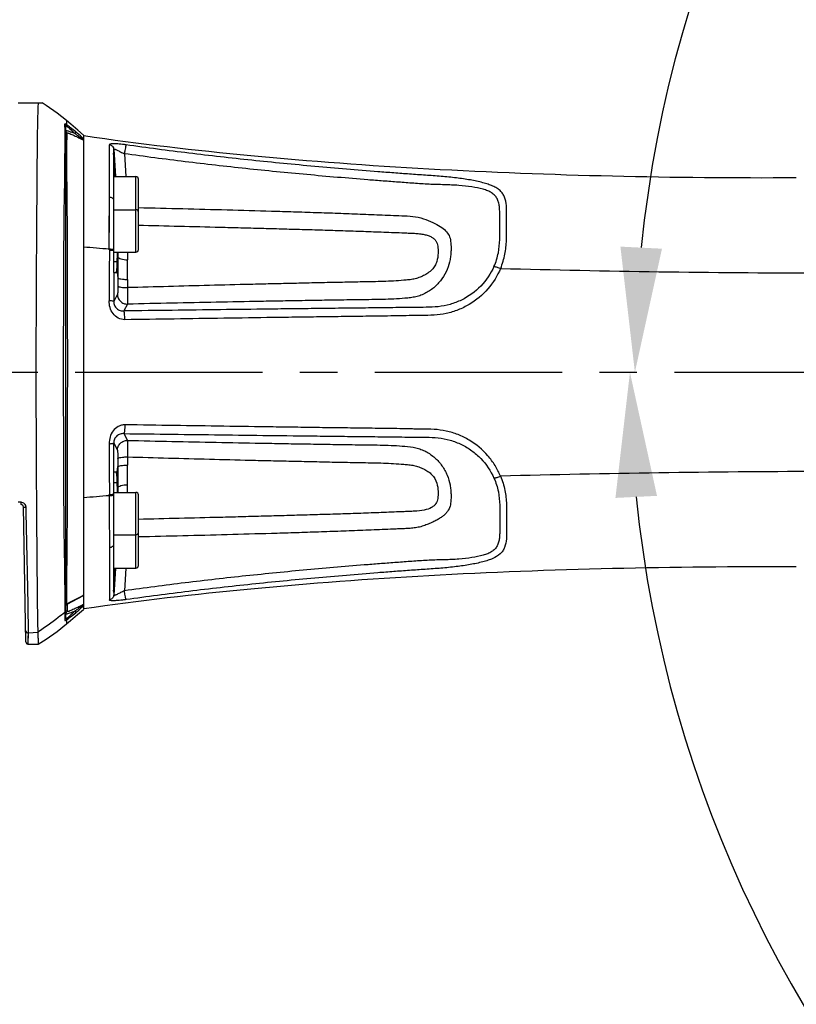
# Model space of a CAD drawing. Header units: millimetres. Extents: x 7426 to 8300, y 123 to 421.
# Tile 140 of 197: x 8148 to 8156, y 214 to 223. Entities that reach past the tile are written whole.
import ezdxf

# ---------------------------------------------------------------- set-up
doc = ezdxf.new("R2010")
doc.units = ezdxf.units.MM
doc.linetypes.add('CENTER', pattern=[0.6, 0.375, -0.075, 0.075, -0.075])
for name, color, linetype in [('中心线', 7, 'CENTER'), ('外形图', 7, 'Continuous'), ('尺寸标注', 7, 'Continuous'), ('运动范围', 7, 'Continuous')]:
    doc.layers.add(name, color=color, linetype=linetype)
doc.styles.add('微软雅黑', font='msyh.ttc')
doc.dimstyles.new('尺寸标注_1_20比例', dxfattribs={"dimtxt": 1.5, "dimasz": 1.25, "dimexe": 0.5, "dimexo": 0.4, "dimgap": 0.5, "dimtad": 1, "dimdec": 1, "dimlfac": 20, "dimdsep": 46, "dimtxsty": '微软雅黑', "dimcen": 0.09, "dimadec": 0, "dimazin": 0, "dimtp": 0.01, "dimtm": 0.01, "dimtfac": 1, "dimtdec": 1, "dimtofl": 0, "dimtmove": 0, "dimatfit": 3, "dimfxl": 1, "dimtolj": 1, "dimarcsym": 0})

# ---------------------------------------------------------------- blocks, each defined once
blk = doc.blocks.new('*D1270')
at = {"layer": 'Defpoints', "color": 0}
for p in [(8171.7993, 231.3206), (8226.044, 230.3839), (8100.9141, 219.9546), (8166.8965, 219.9546), (8234.12, 219.9546)]:
    blk.add_point(p, dxfattribs=at)
at = {"layer": '尺寸标注', "color": 0, "lineweight": -2}
blk.add_arc((8166.8965, 219.9546), 12.3783, 15.78836, 174.21164, dxfattribs=at)
at = {"layer": '尺寸标注', "color": 0}
for points in [[(8178.6047, 223.2761), (8179.0109, 223.369), (8179.0868, 222.1041)], [(8154.3732, 221.2135), (8154.7894, 221.1925), (8154.5182, 219.9546)]]:
    blk.add_solid(points, dxfattribs=at)
at = {"layer": '尺寸标注', "color": 0, "insert": (8165.7062, 233.56), "char_height": 1.5, "attachment_point": 5, "rotation": 5, "style": '微软雅黑'}
blk.add_mtext('\\A1;-\\A1;170%%d', dxfattribs=at)
blk = doc.blocks.new('*D1271')
at = {"layer": 'Defpoints', "color": 0}
for p in [(8100.9141, 219.9546), (8166.8965, 219.9546), (8234.12, 219.9546), (8160.0673, 209.5713), (8226.044, 209.5253)]:
    blk.add_point(p, dxfattribs=at)
at = {"layer": '尺寸标注', "color": 0, "lineweight": -2}
blk.add_arc((8166.8965, 219.9546), 12.4279, 185.76527, 344.23473, dxfattribs=at)
at = {"layer": '尺寸标注', "color": 0}
for points in [[(8154.7396, 218.7167), (8154.3234, 218.6957), (8154.4686, 219.9546)], [(8179.0599, 216.5315), (8178.6538, 216.6244), (8179.1355, 217.7965)]]:
    blk.add_solid(points, dxfattribs=at)
at = {"layer": '尺寸标注', "color": 0, "insert": (8165.9248, 208.8482), "char_height": 1.5, "attachment_point": 5, "rotation": 355, "style": '微软雅黑'}
blk.add_mtext('\\A1;+\\A1;170%%d', dxfattribs=at)

msp = doc.modelspace()

# ---------------------------------------------------------------- linework, layer by layer
at = {"layer": '中心线', "linetype": 'CENTER', "ltscale": 5}
msp.add_line((8100.9141, 219.9546), (8234.12, 219.9546), dxfattribs=at)
at = {"layer": '外形图', "color": 7, "linetype": 'Continuous'}
for p, q in [((8148.344, 222.6546), (8148.5838, 222.6546)), ((8148.8271, 222.4753), (8148.8265, 222.4352)), ((8148.819, 217.4872), (8148.819, 222.4219)), ((8148.9745, 222.3007), (8148.9766, 222.2992)), ((8148.9925, 222.2872), (8148.9965, 222.2842)), ((8148.9965, 222.3301), (8148.9965, 222.1204)), ((8148.9965, 222.3258), (8149.0003, 222.3254)), ((8148.9965, 222.3258), (8149.0003, 222.3253)), ((8148.9965, 222.2841), (8148.9965, 222.2623)), ((8149.2569, 222.0827), (8149.2566, 222.2343)), ((8149.2566, 221.7103), (8149.2566, 222.2343)), ((8148.9965, 222.1598), (8148.9965, 217.7417)), ((8149.2965, 222.1622), (8149.2965, 220.9546)), ((8149.2994, 222.1481), (8149.2994, 222.1885)), ((8149.2994, 222.1883), (8149.3165, 221.9169)), ((8149.4057, 222.1442), (8149.4201, 221.9157)), ((8149.2568, 221.8554), (8149.2569, 222.0827)), ((8149.2553, 221.1907), (8149.2568, 221.8554)), ((8149.2965, 221.9157), (8149.5215, 221.9157)), ((8149.5215, 221.1581), (8149.5215, 221.9157)), ((8149.5465, 221.1831), (8149.5465, 221.8907)), ((8149.2965, 221.5831), (8149.5215, 221.5831)), ((8149.2557, 221.3542), (8149.2562, 221.53)), ((8149.2553, 221.1797), (8149.2553, 221.1907)), ((8149.2965, 221.1581), (8149.5215, 221.1581)), ((8149.3397, 221.1583), (8149.3398, 221.1126)), ((8149.3347, 221.0626), (8149.2965, 221.0626)), ((8149.2972, 220.9546), (8149.3235, 220.9546)), ((8149.2995, 220.9546), (8149.2994, 220.6639)), ((8149.3295, 220.9744), (8149.3406, 220.9016)), ((8149.3406, 220.9016), (8149.3407, 220.8179)), ((8149.4383, 220.8849), (8149.438, 220.8022)), ((8149.336, 220.7355), (8149.2994, 220.6639)), ((8149.4375, 220.6373), (8149.401, 220.5689)), ((8149.401, 219.3403), (8149.4375, 219.2719)), ((8149.2995, 218.9546), (8149.2994, 219.2453)), ((8149.2994, 219.2453), (8149.336, 219.1737)), ((8149.3407, 219.0913), (8149.3406, 219.0076)), ((8149.438, 219.107), (8149.4383, 219.0243)), ((8149.3295, 218.9348), (8149.3406, 219.0076)), ((8149.2965, 218.9546), (8149.2965, 217.747)), ((8149.3235, 218.9546), (8149.2975, 218.9546)), ((8149.3347, 218.8466), (8149.2965, 218.8466)), ((8149.3366, 218.7524), (8149.3398, 218.7966)), ((8149.3398, 218.7966), (8149.3397, 218.7509)), ((8149.2553, 218.7182), (8149.2553, 218.7295)), ((8149.2553, 218.7182), (8149.2568, 218.0359)), ((8149.2965, 218.7511), (8149.5215, 218.7511)), ((8149.5215, 217.9935), (8149.5215, 218.7511)), ((8149.5465, 218.0185), (8149.5465, 218.7261)), ((8148.3715, 218.6546), (8148.342, 218.6546)), ((8148.3715, 218.6295), (8148.3715, 218.6539)), ((8148.4184, 217.2542), (8148.3949, 218.605)), ((8149.2965, 218.3261), (8149.5215, 218.3261)), ((8149.2566, 218.1989), (8149.2566, 217.6749)), ((8149.2568, 218.0359), (8149.2569, 217.825)), ((8149.2965, 217.9935), (8149.5215, 217.9935)), ((8149.4201, 217.9935), (8149.4057, 217.765)), ((8149.3165, 217.9923), (8149.2994, 217.7209)), ((8148.9965, 217.8074), (8148.9965, 217.5796)), ((8149.2569, 217.825), (8149.2567, 217.7074)), ((8148.8314, 217.6319), (8148.9965, 217.7172)), ((8148.9949, 217.7204), (8148.9965, 217.7212)), ((8149.2994, 217.7611), (8149.2994, 217.7209)), ((8148.8095, 217.6289), (8148.8095, 217.6113)), ((8148.8095, 217.6113), (8148.8095, 217.6063)), ((8148.8314, 217.6319), (8148.8323, 217.5573)), ((8148.8316, 217.6359), (8148.8316, 217.632)), ((8148.9766, 217.61), (8148.9748, 217.6087)), ((8148.9965, 217.625), (8148.9925, 217.622)), ((8148.9964, 217.6301), (8148.9944, 217.629)), ((8148.9965, 217.6542), (8148.9965, 217.6104)), ((8148.8097, 217.5633), (8148.8097, 217.5487)), ((8148.8099, 217.5485), (8148.8098, 217.4678)), ((8149.0003, 217.5839), (8148.9965, 217.5834)), ((8149.0003, 217.5838), (8148.9965, 217.5834)), ((8148.8265, 217.474), (8148.8271, 217.4338)), ((8148.4434, 217.2296), (8148.4445, 217.343)), ((8148.4445, 217.343), (8148.5387, 217.3515)), ((8148.4434, 217.2296), (8148.544, 217.2296))]:
    msp.add_line(p, q, dxfattribs=at)
for points in [[(8148.8271, 222.4753), (8148.7318, 222.5502), (8148.6232, 222.6284), (8148.5838, 222.6546)], [(8148.9965, 222.3312), (8148.9401, 222.3805), (8148.8698, 222.4402), (8148.8271, 222.4753)], [(8148.8271, 217.4339), (8148.8677, 217.4673), (8148.9381, 217.5269), (8148.9965, 217.5779)], [(8148.544, 217.2296), (8148.6232, 217.2808), (8148.7318, 217.3589), (8148.8271, 217.4338)], [(8148.4438, 217.2696), (8148.4441, 217.2921), (8148.4445, 217.343)], [(8148.4184, 217.2542), (8148.4213, 217.2429), (8148.429, 217.2342), (8148.4398, 217.2299), (8148.4434, 217.2296)]]:
    msp.add_lwpolyline(points, dxfattribs=at)
for centre, radius, start, end in [((8139.7205, 222.4073), 9.0893, 0.02048, 0.21376), ((8148.7322, 222.2862), 0.1763, 57.29773, 57.65073), ((8148.8438, 222.373), 0.0248, 180.03727, 243.02604), ((8147.9245, 221.1907), 1.5376, 46.637, 49.68772), ((8148.0051, 220.4651), 2.0672, 61.51773, 61.99688), ((8146.8268, 219.4318), 3.5838, 52.82191, 53.13964), ((8148.2426, 221.528), 1.074, 45.41453, 46.618), ((8147.8687, 220.2132), 2.3537, 61.371, 61.52409), ((8149.5215, 221.8907), 0.025, 0, 90), ((8149.5215, 221.5581), 0.025, 0, 90), ((8152.825, 265.5384), 44.4911, 265.06349, 265.39795), ((8112.287, 221.8551), 37.0562, 358.77453, 358.92034), ((8185.9406, 221.4149), 36.5045, 180.40131, 180.52351), ((8149.5215, 221.1831), 0.025, 270, 0), ((8156.666, 353.4204), 132.4717, 268.489531, 269.861248), ((8156.6661, 86.4919), 132.4686, 90.138817, 91.510925), ((8104.5676, 217.8974), 44.7772, 1.09411, 1.21477), ((8152.8162, 174.489), 44.3725, 94.60297, 94.93818), ((8149.5215, 218.7261), 0.025, 0, 90), ((8148.3699, 218.6046), 0.025, 1.00003, 86.25958), ((8149.5215, 218.3511), 0.025, 270, 0), ((8149.5215, 218.0185), 0.025, 270, 0), ((8166.8857, 217.6565), 18.0763, 180.15922, 180.29537), ((8147.9301, 218.7125), 1.5295, 310.26839, 313.36402), ((8148.1192, 219.2199), 1.8157, 298.14817, 298.69026), ((8146.8432, 220.4533), 3.5547, 306.88198, 307.20277), ((8148.2413, 218.3823), 1.0757, 313.39247, 314.59587), ((8148.0802, 219.2915), 1.8973, 298.68694, 298.80854), ((8148.8439, 217.5353), 0.025, 117.34207, 127.7538), ((8148.7166, 217.646), 0.2041, 302.58841, 302.90275)]:
    msp.add_arc(centre, radius, start, end, dxfattribs=at)
for points, knots in [([(8148.5429, 222.6546), (8148.5307, 222.3952), (8148.5317, 222.0586), (8148.5277, 221.6432), (8148.5255, 221.3269), (8148.5218, 220.7632), (8148.5204, 220.2786), (8148.5204, 219.9546)], [0, 0, 0, 0, 0.288563, 0.373696, 0.461592, 0.640016, 1, 1, 1, 1]), ([(8148.8265, 222.4352), (8148.8242, 222.4366), (8148.8201, 222.439), (8148.8153, 222.4415), (8148.8124, 222.4423), (8148.8107, 222.4427), (8148.8097, 222.4418), (8148.8098, 222.4412)], [0, 0, 0, 0, 0.439061, 0.744192, 0.845928, 0.916327, 1, 1, 1, 1]), ([(8148.9193, 222.3632), (8148.9024, 222.3774), (8148.8724, 222.402), (8148.8415, 222.4255), (8148.8275, 222.4346)], [0, 0, 0, 0, 0.568915, 1, 1, 1, 1]), ([(8148.8099, 222.3626), (8148.8093, 222.3258), (8148.811, 222.2753), (8148.8088, 222.2092), (8148.8076, 222.1427), (8148.8074, 222.047), (8148.8071, 221.9193), (8148.8042, 221.7772), (8148.8007, 221.6236), (8148.7986, 221.4049), (8148.797, 221.1237), (8148.7954, 220.6676), (8148.794, 220.209), (8148.794, 219.7494), (8148.7949, 219.4049), (8148.796, 219.0618), (8148.7972, 218.7215), (8148.7994, 218.3918), (8148.8056, 218.0282), (8148.8094, 217.7767), (8148.8095, 217.6289)], [0, 0, 0, 0, 0.023326, 0.031982, 0.041935, 0.065435, 0.092658, 0.122858, 0.155516, 0.19003, 0.261455, 0.333684, 0.479095, 0.55212, 0.624903, 0.697433, 0.769555, 0.840589, 0.906337, 1, 1, 1, 1]), ([(8148.8098, 222.4106), (8148.8098, 222.4087), (8148.8098, 222.4003), (8148.8098, 222.3919), (8148.8099, 222.3855)], [0, 0, 0, 0, 0.230095, 1, 1, 1, 1]), ([(8148.8099, 222.3855), (8148.8099, 222.3837), (8148.81, 222.3761), (8148.81, 222.3685), (8148.8099, 222.3626)], [0, 0, 0, 0, 0.230996, 1, 1, 1, 1]), ([(8148.819, 222.4219), (8148.819, 222.4225), (8148.8202, 222.4239), (8148.8235, 222.4222), (8148.8277, 222.4201), (8148.8312, 222.4177), (8148.8332, 222.4162)], [0, 0, 0, 0, 0.092161, 0.25936, 0.563114, 1, 1, 1, 1]), ([(8148.9122, 222.345), (8148.8999, 222.3498), (8148.8778, 222.3582), (8148.8517, 222.3673), (8148.8351, 222.372), (8148.8276, 222.3738), (8148.8231, 222.3743), (8148.8208, 222.3745), (8148.819, 222.3737), (8148.819, 222.373)], [0, 0, 0, 0, 0.401521, 0.722304, 0.840948, 0.927014, 0.957075, 0.978544, 1, 1, 1, 1]), ([(8148.8385, 219.9546), (8148.8381, 220.2286), (8148.838, 220.5707), (8148.8366, 220.9807), (8148.8364, 221.1837), (8148.836, 221.3839), (8148.8336, 221.6324), (8148.8307, 221.8961), (8148.83, 222.1342), (8148.8311, 222.2744), (8148.8323, 222.3325), (8148.8326, 222.3509)], [0, 0, 0, 0, 0.343044, 0.428324, 0.513227, 0.597197, 0.678928, 0.824378, 0.927282, 0.976987, 1, 1, 1, 1]), ([(8148.8326, 222.3509), (8148.8328, 222.3521), (8148.8363, 222.3525), (8148.8401, 222.3516), (8148.8486, 222.3495), (8148.8616, 222.3446), (8148.8887, 222.3335), (8148.9273, 222.3154), (8148.9592, 222.2991), (8148.9757, 222.2903)], [0, 0, 0, 0, 0.022589, 0.047568, 0.083376, 0.183996, 0.316247, 0.642353, 1, 1, 1, 1]), ([(8148.8332, 222.4162), (8148.8341, 222.4156), (8148.8381, 222.4125), (8148.8421, 222.4094), (8148.8451, 222.4069)], [0, 0, 0, 0, 0.223318, 1, 1, 1, 1]), ([(8148.8451, 222.4069), (8148.8502, 222.4027), (8148.8732, 222.3828), (8148.8952, 222.3618), (8148.9122, 222.345)], [0, 0, 0, 0, 0.214496, 1, 1, 1, 1]), ([(8148.9122, 222.345), (8148.9148, 222.3485), (8148.918, 222.3536), (8148.9206, 222.3613), (8148.9193, 222.3632)], [0, 0, 0, 0, 0.650628, 1, 1, 1, 1]), ([(8148.9122, 222.345), (8148.9174, 222.3415), (8148.9384, 222.3271), (8148.9591, 222.3122), (8148.9745, 222.3007)], [0, 0, 0, 0, 0.245014, 1, 1, 1, 1]), ([(8149.0003, 222.3253), (8149.5555, 222.244), (8150.7054, 222.1107), (8152.4716, 221.9822), (8154.2937, 221.9125), (8155.5209, 221.9018), (8156.1345, 221.905)], [0, 0, 0, 0, 0.235336, 0.485296, 0.742646, 1, 1, 1, 1]), ([(8149.423, 222.2325), (8149.4114, 222.2342), (8149.3888, 222.237), (8149.3561, 222.2404), (8149.3266, 222.2426), (8149.3015, 222.2436), (8149.2815, 222.2435), (8149.2679, 222.2421), (8149.259, 222.2397), (8149.2568, 222.2358), (8149.2566, 222.2343)], [0, 0, 0, 0, 0.206874, 0.40265, 0.578669, 0.728488, 0.846402, 0.928358, 0.973357, 1, 1, 1, 1]), ([(8149.2566, 222.2343), (8149.2676, 222.2327), (8149.2892, 222.2217), (8149.2987, 222.1994), (8149.2994, 222.1883)], [0, 0, 0, 0, 0.501306, 1, 1, 1, 1]), ([(8149.3141, 221.9168), (8149.3118, 221.9554), (8149.3073, 222.0326), (8149.2999, 222.1096), (8149.2975, 222.1482)], [0, 0, 0, 0, 0.499997, 1, 1, 1, 1]), ([(8149.2994, 222.1883), (8149.2994, 222.189), (8149.2996, 222.1903), (8149.3019, 222.1912), (8149.3048, 222.1908), (8149.3087, 222.1898), (8149.3137, 222.1881), (8149.3221, 222.1849), (8149.3344, 222.1794), (8149.3505, 222.1715), (8149.3678, 222.1619), (8149.3864, 222.1526), (8149.3992, 222.147), (8149.4057, 222.1442)], [0, 0, 0, 0, 0.015566, 0.031063, 0.05496, 0.08933, 0.133863, 0.187719, 0.319079, 0.474125, 0.643651, 0.820759, 1, 1, 1, 1]), ([(8149.423, 222.2325), (8149.4224, 222.2316), (8149.4213, 222.2286), (8149.4197, 222.2228), (8149.4177, 222.2144), (8149.4145, 222.1988), (8149.4104, 222.1751), (8149.4073, 222.155), (8149.4057, 222.1442)], [0, 0, 0, 0, 0.036682, 0.104031, 0.200637, 0.323619, 0.634279, 1, 1, 1, 1]), ([(8153.107, 221.0145), (8153.1174, 221.0365), (8153.1346, 221.0816), (8153.1576, 221.1719), (8153.1666, 221.282), (8153.1634, 221.4049), (8153.1646, 221.4997), (8153.1648, 221.5686), (8153.1627, 221.6147), (8153.1554, 221.6571), (8153.1398, 221.6949), (8153.1158, 221.7273), (8153.0834, 221.7537), (8153.0433, 221.7739), (8152.9774, 221.7954), (8152.8804, 221.8139), (8152.7503, 221.8282), (8152.6068, 221.834), (8152.4562, 221.8363), (8152.3034, 221.8474), (8152.1506, 221.8592), (8151.9976, 221.8702), (8151.7938, 221.8863), (8151.5391, 221.9071), (8151.2336, 221.9342), (8150.9283, 221.9632), (8150.6232, 221.9944), (8150.3183, 222.0279), (8149.9122, 222.0757), (8149.6081, 222.1156), (8149.4057, 222.1442)], [0, 0, 0, 0, 0.016345, 0.032223, 0.062305, 0.089941, 0.114678, 0.125827, 0.136105, 0.145564, 0.15448, 0.163247, 0.172339, 0.182209, 0.193176, 0.218657, 0.248249, 0.280817, 0.3149, 0.349156, 0.383409, 0.417666, 0.45192, 0.52043, 0.58894, 0.65745, 0.72596, 0.79447, 0.86298, 1, 1, 1, 1]), ([(8153.1741, 220.9947), (8153.1832, 221.0182), (8153.2001, 221.0652), (8153.2232, 221.1592), (8153.2351, 221.2738), (8153.2329, 221.3839), (8153.2331, 221.4659), (8153.2332, 221.5221), (8153.2329, 221.5746), (8153.2327, 221.6369), (8153.2217, 221.6954), (8153.1955, 221.7445), (8153.169, 221.7756), (8153.135, 221.8012), (8153.0939, 221.8217), (8153.0464, 221.8392), (8152.972, 221.8611), (8152.8661, 221.8831), (8152.7269, 221.9032), (8152.5764, 221.9181), (8152.4199, 221.9284), (8152.2619, 221.9398), (8152.1037, 221.9514), (8151.8929, 221.9675), (8151.6295, 221.9888), (8151.3135, 222.0164), (8150.9977, 222.0461), (8150.577, 222.0887), (8150.0517, 222.148), (8149.6324, 222.2029), (8149.423, 222.2325)], [0, 0, 0, 0, 0.016466, 0.032565, 0.063188, 0.091442, 0.104508, 0.116785, 0.128223, 0.13879, 0.157578, 0.166286, 0.174965, 0.184014, 0.193902, 0.204916, 0.217086, 0.244565, 0.275522, 0.308972, 0.343451, 0.378003, 0.412559, 0.447113, 0.516224, 0.585334, 0.654445, 0.723557, 0.861779, 1, 1, 1, 1]), ([(8149.2566, 221.7103), (8149.261, 221.7099), (8149.2758, 221.7073), (8149.2912, 221.6992), (8149.2965, 221.6897)], [0, 0, 0, 0, 0.289373, 1, 1, 1, 1]), ([(8149.5465, 221.6046), (8149.6946, 221.6012), (8149.9907, 221.5941), (8150.4349, 221.5826), (8150.805, 221.5723), (8151.1011, 221.5633), (8151.3231, 221.556), (8151.5451, 221.5484), (8151.7301, 221.5412), (8151.8781, 221.5353), (8151.989, 221.5309), (8152.1, 221.5262), (8152.2108, 221.5217), (8152.3213, 221.5173), (8152.4237, 221.488), (8152.5111, 221.4488), (8152.5819, 221.4087), (8152.6339, 221.3645), (8152.6668, 221.3111), (8152.676, 221.2461), (8152.6783, 221.1858), (8152.6743, 221.13), (8152.6656, 221.0656), (8152.6403, 220.9829), (8152.5897, 220.8889), (8152.5169, 220.8079), (8152.4423, 220.7557), (8152.3765, 220.7254), (8152.3243, 220.7097), (8152.2702, 220.7011), (8152.1968, 220.6943), (8152.1046, 220.6872), (8151.9936, 220.6835), (8151.8825, 220.6823), (8151.7713, 220.6805), (8151.6231, 220.6789), (8151.4379, 220.6759), (8151.2156, 220.6721), (8150.9933, 220.6685), (8150.6969, 220.6631), (8150.3265, 220.6558), (8149.882, 220.6468), (8149.5857, 220.6405), (8149.4375, 220.6373)], [0, 0, 0, 0, 0.064987, 0.12997, 0.194949, 0.227436, 0.259923, 0.29241, 0.324893, 0.341136, 0.357377, 0.373619, 0.389861, 0.406074, 0.421927, 0.436212, 0.448053, 0.457522, 0.4659, 0.474872, 0.485924, 0.492397, 0.499399, 0.514408, 0.53003, 0.545873, 0.561725, 0.56963, 0.577548, 0.585565, 0.593645, 0.60987, 0.62612, 0.642376, 0.658634, 0.674892, 0.707406, 0.73992, 0.772433, 0.804945, 0.869968, 0.934986, 1, 1, 1, 1]), ([(8149.5465, 221.4279), (8149.683, 221.425), (8149.9561, 221.4187), (8150.2974, 221.4103), (8150.5705, 221.4032), (8150.7753, 221.3977), (8150.9801, 221.3921), (8151.1849, 221.3863), (8151.3897, 221.3803), (8151.5945, 221.3739), (8151.7651, 221.3681), (8151.9016, 221.3632), (8152.004, 221.3592), (8152.1063, 221.3554), (8152.1916, 221.3521), (8152.2598, 221.3492), (8152.3107, 221.3469), (8152.3604, 221.3435), (8152.4069, 221.3365), (8152.4475, 221.3256), (8152.481, 221.3111), (8152.5069, 221.2928), (8152.5265, 221.2715), (8152.5393, 221.246), (8152.5447, 221.2166), (8152.5474, 221.1839), (8152.5488, 221.1323), (8152.5399, 221.0755), (8152.5199, 221.0265), (8152.5025, 220.9989), (8152.4802, 220.9737), (8152.4465, 220.9476), (8152.402, 220.9224), (8152.3553, 220.9012), (8152.3057, 220.8872), (8152.2549, 220.8802), (8152.1867, 220.8748), (8152.1016, 220.8678), (8151.9992, 220.8637), (8151.8967, 220.8617), (8151.7943, 220.8596), (8151.6576, 220.8569), (8151.4868, 220.8537), (8151.2819, 220.8489), (8151.077, 220.8445), (8150.8721, 220.8399), (8150.5989, 220.8333), (8150.2574, 220.8246), (8149.8477, 220.8137), (8149.5745, 220.806), (8149.438, 220.8022)], [0, 0, 0, 0, 0.064185, 0.128367, 0.160458, 0.19255, 0.224644, 0.256742, 0.288842, 0.320944, 0.353042, 0.369089, 0.385134, 0.40118, 0.417221, 0.425239, 0.43325, 0.441174, 0.448654, 0.455275, 0.460897, 0.465705, 0.470099, 0.474375, 0.478918, 0.48404, 0.489798, 0.50317, 0.510672, 0.514536, 0.518453, 0.526424, 0.53443, 0.542461, 0.550476, 0.558516, 0.566543, 0.582597, 0.598652, 0.614708, 0.630764, 0.646819, 0.67893, 0.71104, 0.743149, 0.775258, 0.807367, 0.871581, 0.935793, 1, 1, 1, 1]), ([(8149.2556, 221.1797), (8149.2555, 221.1374), (8149.255, 220.9676), (8149.2547, 220.7979), (8149.2545, 220.6704)], [0, 0, 0, 0, 0.248965, 1, 1, 1, 1]), ([(8149.2553, 221.1907), (8149.2637, 221.1905), (8149.2755, 221.1897), (8149.2892, 221.1869), (8149.2945, 221.185), (8149.2965, 221.1839)], [0, 0, 0, 0, 0.602406, 0.834688, 1, 1, 1, 1]), ([(8149.2553, 221.1797), (8149.2628, 221.1795), (8149.2758, 221.1786), (8149.2888, 221.1762), (8149.2939, 221.1742)], [0, 0, 0, 0, 0.579718, 1, 1, 1, 1]), ([(8149.3294, 220.9745), (8149.3311, 220.9865), (8149.3333, 221.0159), (8149.3343, 221.0453), (8149.3347, 221.0626)], [0, 0, 0, 0, 0.413323, 1, 1, 1, 1]), ([(8149.3398, 221.1126), (8149.3408, 221.1076), (8149.351, 221.0975), (8149.384, 221.0848), (8149.4151, 221.0815), (8149.4376, 221.0814)], [0, 0, 0, 0, 0.142365, 0.365501, 1, 1, 1, 1]), ([(8149.3398, 221.1126), (8149.3398, 221.0953), (8149.3402, 221.025), (8149.3406, 220.9546), (8149.3406, 220.9016)], [0, 0, 0, 0, 0.245607, 1, 1, 1, 1]), ([(8149.4383, 220.8849), (8149.4384, 220.9014), (8149.4386, 220.9669), (8149.4383, 221.0324), (8149.4376, 221.0814)], [0, 0, 0, 0, 0.25192, 1, 1, 1, 1]), ([(8149.3235, 220.9546), (8149.3242, 220.9546), (8149.3257, 220.9565), (8149.3277, 220.9629), (8149.3288, 220.9695), (8149.3294, 220.9745)], [0, 0, 0, 0, 0.095245, 0.286696, 1, 1, 1, 1]), ([(8153.107, 221.0145), (8153.075, 220.9426), (8152.9844, 220.8077), (8152.8191, 220.6892), (8152.6684, 220.6313), (8152.5487, 220.6081), (8152.4271, 220.605), (8152.2655, 220.6044), (8152.0635, 220.6009), (8151.8212, 220.5985), (8151.5789, 220.5956), (8151.3366, 220.5929), (8151.0945, 220.59), (8150.7717, 220.5861), (8150.3683, 220.5811), (8149.8845, 220.575), (8149.5621, 220.5709), (8149.401, 220.5689)], [0, 0, 0, 0, 0.061094, 0.123129, 0.154471, 0.185851, 0.217234, 0.248623, 0.311312, 0.373997, 0.436662, 0.499319, 0.56196, 0.624589, 0.749802, 0.874945, 1, 1, 1, 1]), ([(8153.1734, 220.9951), (8153.1412, 220.9215), (8153.0555, 220.7811), (8152.8963, 220.6496), (8152.7493, 220.5766), (8152.6305, 220.5402), (8152.5072, 220.5243), (8152.3831, 220.5235), (8152.2591, 220.5224), (8152.1351, 220.5197), (8152.0112, 220.5173), (8151.8872, 220.5161), (8151.7632, 220.5147), (8151.5979, 220.512), (8151.3914, 220.5098), (8151.1436, 220.5058), (8150.8133, 220.5015), (8150.4006, 220.4953), (8149.9056, 220.4882), (8149.5758, 220.4833), (8149.4109, 220.4809)], [0, 0, 0, 0, 0.060918, 0.122659, 0.153845, 0.185129, 0.216479, 0.24786, 0.279245, 0.310622, 0.341997, 0.373372, 0.404743, 0.436109, 0.498834, 0.561543, 0.624237, 0.749573, 0.874832, 1, 1, 1, 1]), ([(8153.107, 221.0145), (8153.1175, 221.0133), (8153.1401, 221.0079), (8153.1618, 221), (8153.1734, 220.9951)], [0, 0, 0, 0, 0.456318, 1, 1, 1, 1]), ([(8149.3406, 220.9016), (8149.3411, 220.9002), (8149.3442, 220.8975), (8149.3543, 220.8931), (8149.3742, 220.8889), (8149.4038, 220.8857), (8149.4263, 220.8849), (8149.4383, 220.8849)], [0, 0, 0, 0, 0.043473, 0.112694, 0.332426, 0.64125, 1, 1, 1, 1]), ([(8149.3407, 220.8179), (8149.3407, 220.8079), (8149.3405, 220.7893), (8149.3396, 220.7648), (8149.3385, 220.7484), (8149.3372, 220.7395), (8149.3365, 220.7365), (8149.336, 220.7355)], [0, 0, 0, 0, 0.365047, 0.672091, 0.890364, 0.95947, 1, 1, 1, 1]), ([(8149.3407, 220.8179), (8149.3412, 220.8166), (8149.3443, 220.8141), (8149.3543, 220.8099), (8149.3742, 220.806), (8149.4036, 220.803), (8149.426, 220.8022), (8149.438, 220.8022)], [0, 0, 0, 0, 0.042254, 0.110885, 0.330467, 0.639961, 1, 1, 1, 1]), ([(8149.438, 220.8022), (8149.4382, 220.7821), (8149.4386, 220.745), (8149.4389, 220.696), (8149.4384, 220.6611), (8149.4382, 220.6432), (8149.4375, 220.6373)], [0, 0, 0, 0, 0.365808, 0.673598, 0.892347, 1, 1, 1, 1]), ([(8149.4109, 220.4809), (8149.3883, 220.4802), (8149.3425, 220.494), (8149.2894, 220.5391), (8149.2585, 220.6018), (8149.2538, 220.6478), (8149.2548, 220.6704)], [0, 0, 0, 0, 0.249253, 0.499991, 0.750271, 1, 1, 1, 1]), ([(8149.2994, 220.6639), (8149.2992, 220.6645), (8149.2978, 220.6655), (8149.2932, 220.6672), (8149.2842, 220.6687), (8149.2707, 220.67), (8149.2604, 220.6703), (8149.2548, 220.6704)], [0, 0, 0, 0, 0.039777, 0.106572, 0.323514, 0.6332, 1, 1, 1, 1]), ([(8149.2994, 220.6639), (8149.2994, 220.6506), (8149.3046, 220.6236), (8149.3285, 220.591), (8149.3628, 220.5717), (8149.3884, 220.5683), (8149.401, 220.5689)], [0, 0, 0, 0, 0.258097, 0.513123, 0.756949, 1, 1, 1, 1]), ([(8149.336, 220.7355), (8149.3363, 220.7226), (8149.3419, 220.6965), (8149.3647, 220.6638), (8149.3982, 220.6421), (8149.4245, 220.6372), (8149.4375, 220.6373)], [0, 0, 0, 0, 0.249127, 0.499046, 0.749545, 1, 1, 1, 1]), ([(8149.4109, 220.4809), (8149.4106, 220.4916), (8149.4098, 220.5113), (8149.4077, 220.5375), (8149.4054, 220.5551), (8149.403, 220.5647), (8149.4018, 220.5679), (8149.401, 220.5689)], [0, 0, 0, 0, 0.359523, 0.666096, 0.886685, 0.957375, 1, 1, 1, 1]), ([(8148.5204, 219.9546), (8148.5204, 219.6976), (8148.5216, 219.186), (8148.5255, 218.5514), (8148.5294, 218.0645), (8148.5324, 217.75), (8148.5349, 217.5169), (8148.5373, 217.3931), (8148.5387, 217.3517)], [0, 0, 0, 0, 0.296158, 0.589633, 0.731424, 0.857316, 0.952159, 1, 1, 1, 1]), ([(8148.8316, 217.6359), (8148.8308, 217.6502), (8148.8301, 217.6883), (8148.8299, 217.7584), (8148.8303, 217.8536), (8148.8312, 218.02), (8148.8336, 218.2632), (8148.8362, 218.5811), (8148.8369, 218.9188), (8148.8379, 219.2626), (8148.8376, 219.6081), (8148.8382, 219.8389), (8148.8385, 219.9546)], [0, 0, 0, 0, 0.018515, 0.049175, 0.090817, 0.141627, 0.264432, 0.405581, 0.552939, 0.701394, 0.850314, 1, 1, 1, 1]), ([(8149.4109, 219.4283), (8149.3995, 219.4288), (8149.3765, 219.4253), (8149.3342, 219.408), (8149.2895, 219.37), (8149.2579, 219.3075), (8149.2551, 219.2615), (8149.2548, 219.2388)], [0, 0, 0, 0, 0.125205, 0.250894, 0.501002, 0.750862, 1, 1, 1, 1]), ([(8149.4109, 219.4283), (8149.4106, 219.4176), (8149.4098, 219.3979), (8149.4077, 219.3717), (8149.4054, 219.3541), (8149.403, 219.3445), (8149.4018, 219.3413), (8149.401, 219.3403)], [0, 0, 0, 0, 0.359511, 0.666147, 0.886777, 0.957443, 1, 1, 1, 1]), ([(8153.1732, 218.9144), (8153.1571, 218.9511), (8153.1199, 219.0228), (8153.0241, 219.1539), (8152.896, 219.2598), (8152.749, 219.3328), (8152.6301, 219.369), (8152.5068, 219.3848), (8152.4035, 219.3858), (8152.3208, 219.3859), (8152.2381, 219.3873), (8152.1348, 219.39), (8152.0108, 219.3916), (8151.8456, 219.3935), (8151.639, 219.3966), (8151.3911, 219.3994), (8151.1434, 219.4034), (8150.8131, 219.4077), (8150.4005, 219.4139), (8149.9056, 219.421), (8149.5758, 219.4258), (8149.4109, 219.4283)], [0, 0, 0, 0, 0.03041, 0.061093, 0.122831, 0.154019, 0.185308, 0.216645, 0.248023, 0.263712, 0.279398, 0.31077, 0.342139, 0.373507, 0.436231, 0.498942, 0.561637, 0.624318, 0.749627, 0.874859, 1, 1, 1, 1]), ([(8149.401, 219.3403), (8149.3884, 219.3409), (8149.3628, 219.3375), (8149.3285, 219.3182), (8149.3046, 219.2856), (8149.2993, 219.2586), (8149.2994, 219.2453)], [0, 0, 0, 0, 0.243087, 0.48686, 0.741962, 1, 1, 1, 1]), ([(8149.401, 219.3403), (8149.5622, 219.3383), (8149.8847, 219.3342), (8150.3686, 219.3281), (8150.8528, 219.3221), (8151.2564, 219.3172), (8151.5795, 219.3135), (8151.7814, 219.3112), (8151.943, 219.3094), (8152.0642, 219.3083), (8152.1854, 219.3063), (8152.3067, 219.3039), (8152.428, 219.3045), (8152.5495, 219.301), (8152.6691, 219.2777), (8152.7825, 219.234), (8152.8864, 219.1717), (8153.0074, 219.0678), (8153.0743, 218.9662), (8153.107, 218.8947)], [0, 0, 0, 0, 0.125058, 0.250203, 0.375419, 0.500692, 0.563351, 0.626017, 0.657357, 0.688703, 0.720051, 0.751402, 0.782777, 0.814158, 0.845517, 0.876817, 0.907997, 0.939007, 1, 1, 1, 1]), ([(8149.2545, 219.2388), (8149.2546, 219.1962), (8149.2549, 219.0265), (8149.2553, 218.8567), (8149.2557, 218.7295)], [0, 0, 0, 0, 0.250918, 1, 1, 1, 1]), ([(8149.2548, 219.2388), (8149.2604, 219.2388), (8149.2707, 219.2392), (8149.2842, 219.2404), (8149.2932, 219.242), (8149.2978, 219.2437), (8149.2992, 219.2447), (8149.2994, 219.2453)], [0, 0, 0, 0, 0.366708, 0.676316, 0.89324, 0.960081, 1, 1, 1, 1]), ([(8149.336, 219.1737), (8149.3362, 219.1866), (8149.3419, 219.2127), (8149.3647, 219.2454), (8149.3982, 219.2671), (8149.4245, 219.272), (8149.4375, 219.2719)], [0, 0, 0, 0, 0.249127, 0.499046, 0.749545, 1, 1, 1, 1]), ([(8149.4375, 219.2719), (8149.4382, 219.266), (8149.4384, 219.2481), (8149.4389, 219.2132), (8149.4386, 219.1642), (8149.4382, 219.1271), (8149.438, 219.107)], [0, 0, 0, 0, 0.107717, 0.326394, 0.634207, 1, 1, 1, 1]), ([(8149.4375, 219.2719), (8149.5857, 219.2687), (8149.882, 219.2624), (8150.3265, 219.2534), (8150.6969, 219.2461), (8150.9933, 219.2407), (8151.2156, 219.2371), (8151.4379, 219.2333), (8151.6231, 219.2303), (8151.7713, 219.2287), (8151.8825, 219.2269), (8151.9936, 219.2256), (8152.1047, 219.2219), (8152.2149, 219.2137), (8152.3066, 219.2047), (8152.3765, 219.1838), (8152.4423, 219.1535), (8152.5171, 219.1014), (8152.5775, 219.0333), (8152.6159, 218.9725), (8152.6457, 218.9091), (8152.6655, 218.8436), (8152.6743, 218.7793), (8152.6782, 218.7234), (8152.6759, 218.6631), (8152.6667, 218.5982), (8152.6401, 218.5544), (8152.6111, 218.5258), (8152.5842, 218.5044), (8152.5521, 218.4833), (8152.5145, 218.4631), (8152.472, 218.4433), (8152.4253, 218.4243), (8152.3751, 218.4066), (8152.3215, 218.3953), (8152.2663, 218.3906), (8152.211, 218.3874), (8152.1555, 218.3851), (8152.0815, 218.3823), (8151.989, 218.3783), (8151.8781, 218.3738), (8151.7301, 218.3681), (8151.5451, 218.3608), (8151.3231, 218.3532), (8151.1011, 218.3459), (8150.805, 218.337), (8150.4349, 218.3266), (8149.9907, 218.3151), (8149.6946, 218.308), (8149.5465, 218.3046)], [0, 0, 0, 0, 0.065009, 0.130023, 0.195041, 0.227551, 0.260062, 0.292574, 0.325085, 0.341342, 0.357599, 0.373854, 0.390102, 0.406332, 0.422406, 0.430328, 0.438235, 0.454086, 0.469926, 0.47781, 0.485584, 0.500582, 0.507586, 0.514056, 0.525109, 0.534078, 0.542456, 0.546965, 0.551941, 0.557531, 0.563787, 0.570664, 0.578081, 0.585908, 0.593948, 0.602051, 0.610166, 0.618286, 0.626407, 0.642648, 0.658888, 0.675129, 0.707611, 0.740095, 0.772579, 0.805065, 0.870039, 0.935018, 1, 1, 1, 1]), ([(8149.336, 219.1737), (8149.3373, 219.171), (8149.3382, 219.1617), (8149.3397, 219.1445), (8149.3405, 219.1198), (8149.3407, 219.1013), (8149.3407, 219.0913)], [0, 0, 0, 0, 0.109524, 0.327907, 0.634925, 1, 1, 1, 1]), ([(8149.3407, 219.0913), (8149.3412, 219.0926), (8149.3443, 219.0951), (8149.3543, 219.0993), (8149.3742, 219.1032), (8149.4036, 219.1062), (8149.426, 219.107), (8149.438, 219.107)], [0, 0, 0, 0, 0.042253, 0.110883, 0.330466, 0.639961, 1, 1, 1, 1]), ([(8149.438, 219.107), (8149.5746, 219.1033), (8149.8477, 219.0954), (8150.2575, 219.0847), (8150.599, 219.0759), (8150.8722, 219.0693), (8151.0771, 219.0647), (8151.2821, 219.0603), (8151.487, 219.0555), (8151.6578, 219.0522), (8151.7944, 219.0497), (8151.8969, 219.0473), (8151.9994, 219.0457), (8152.1018, 219.0412), (8152.1869, 219.0343), (8152.2551, 219.0291), (8152.3059, 219.022), (8152.3554, 219.008), (8152.402, 218.9866), (8152.4467, 218.9619), (8152.4995, 218.9209), (8152.5385, 218.85), (8152.5484, 218.777), (8152.5477, 218.7254), (8152.5446, 218.6928), (8152.5392, 218.6635), (8152.5268, 218.6378), (8152.507, 218.6165), (8152.4696, 218.5901), (8152.4023, 218.5695), (8152.3268, 218.5628), (8152.26, 218.5601), (8152.1918, 218.5571), (8152.1065, 218.5539), (8152.0042, 218.5499), (8151.9018, 218.546), (8151.7653, 218.5411), (8151.5946, 218.5353), (8151.3898, 218.5289), (8151.185, 218.5229), (8150.9802, 218.5171), (8150.7753, 218.5115), (8150.5705, 218.506), (8150.2975, 218.4989), (8149.9561, 218.4905), (8149.6831, 218.4842), (8149.5465, 218.4813)], [0, 0, 0, 0, 0.064222, 0.128449, 0.192679, 0.224794, 0.256911, 0.289028, 0.321146, 0.353264, 0.369323, 0.385382, 0.401444, 0.417499, 0.43356, 0.44159, 0.449622, 0.457645, 0.465664, 0.47369, 0.481625, 0.496789, 0.510163, 0.515901, 0.52101, 0.525564, 0.529829, 0.534231, 0.53905, 0.55125, 0.566635, 0.574665, 0.582681, 0.598727, 0.614775, 0.630824, 0.646875, 0.678981, 0.711089, 0.743198, 0.775303, 0.807405, 0.839504, 0.871602, 0.935799, 1, 1, 1, 1]), ([(8149.3406, 219.0076), (8149.3406, 218.9899), (8149.3405, 218.9196), (8149.34, 218.8492), (8149.3398, 218.7966)], [0, 0, 0, 0, 0.25224, 1, 1, 1, 1]), ([(8149.3406, 219.0076), (8149.3411, 219.009), (8149.3442, 219.0117), (8149.3543, 219.0161), (8149.3742, 219.0203), (8149.4038, 219.0235), (8149.4263, 219.0243), (8149.4383, 219.0243)], [0, 0, 0, 0, 0.043473, 0.112694, 0.332426, 0.64125, 1, 1, 1, 1]), ([(8149.4376, 218.8279), (8149.4379, 218.844), (8149.4386, 218.9094), (8149.4386, 218.9749), (8149.4383, 219.0243)], [0, 0, 0, 0, 0.245896, 1, 1, 1, 1]), ([(8149.3295, 218.9347), (8149.3288, 218.9397), (8149.3277, 218.9463), (8149.3257, 218.9527), (8149.3242, 218.9546), (8149.3235, 218.9546)], [0, 0, 0, 0, 0.713351, 0.904777, 1, 1, 1, 1]), ([(8149.3347, 218.8466), (8149.3344, 218.8639), (8149.3333, 218.8933), (8149.3311, 218.9227), (8149.3295, 218.9347)], [0, 0, 0, 0, 0.586682, 1, 1, 1, 1]), ([(8153.107, 218.8947), (8153.1271, 218.8511), (8153.1556, 218.7615), (8153.1651, 218.6473), (8153.1648, 218.5612), (8153.164, 218.501), (8153.1645, 218.4439), (8153.1641, 218.3904), (8153.1645, 218.3406), (8153.1632, 218.2944), (8153.1553, 218.2522), (8153.1397, 218.2144), (8153.1159, 218.1819), (8153.0835, 218.1555), (8153.0434, 218.1356), (8152.9778, 218.1139), (8152.881, 218.0953), (8152.7757, 218.084), (8152.6832, 218.078), (8152.6093, 218.0756), (8152.5338, 218.0746), (8152.4319, 218.0707), (8152.3045, 218.0614), (8152.1514, 218.0504), (8151.9985, 218.039), (8151.7946, 218.023), (8151.5398, 218.0021), (8151.2342, 217.975), (8150.9288, 217.946), (8150.6236, 217.9148), (8150.3187, 217.8814), (8149.9124, 217.8335), (8149.6082, 217.7936), (8149.4057, 217.765)], [0, 0, 0, 0, 0.032176, 0.062256, 0.076401, 0.089895, 0.102652, 0.114622, 0.125773, 0.136049, 0.145514, 0.154427, 0.163185, 0.172263, 0.182129, 0.193068, 0.218457, 0.24802, 0.264019, 0.280586, 0.297526, 0.314633, 0.348907, 0.383175, 0.417443, 0.451711, 0.520247, 0.588783, 0.657319, 0.725855, 0.794392, 0.862928, 1, 1, 1, 1]), ([(8153.174, 218.9147), (8153.1925, 218.8685), (8153.2208, 218.7754), (8153.2348, 218.6355), (8153.2329, 218.5066), (8153.2331, 218.3909), (8153.2352, 218.2898), (8153.2216, 218.2138), (8153.1955, 218.1645), (8153.1591, 218.1219), (8153.1063, 218.0921), (8153.046, 218.0697), (8152.9714, 218.048), (8152.8653, 218.026), (8152.7259, 218.0057), (8152.5751, 217.9911), (8152.4187, 217.9805), (8152.2607, 217.9693), (8152.1026, 217.9577), (8151.8919, 217.9416), (8151.6286, 217.9203), (8151.3127, 217.8927), (8150.9971, 217.863), (8150.5765, 217.8204), (8150.0515, 217.7612), (8149.6323, 217.7063), (8149.4231, 217.6767)], [0, 0, 0, 0, 0.032543, 0.063191, 0.091459, 0.116806, 0.138834, 0.157624, 0.166342, 0.175043, 0.193954, 0.204977, 0.217176, 0.244722, 0.275739, 0.30922, 0.3437, 0.37824, 0.412783, 0.447324, 0.516408, 0.585492, 0.654576, 0.723661, 0.861831, 1, 1, 1, 1]), ([(8153.107, 218.8947), (8153.1176, 218.896), (8153.1404, 218.9015), (8153.1623, 218.9097), (8153.174, 218.9147)], [0, 0, 0, 0, 0.456095, 1, 1, 1, 1]), ([(8149.3398, 218.7966), (8149.3408, 218.8016), (8149.351, 218.8117), (8149.3839, 218.8245), (8149.4151, 218.8278), (8149.4376, 218.8278)], [0, 0, 0, 0, 0.142389, 0.365444, 1, 1, 1, 1]), ([(8149.437, 218.7498), (8149.4371, 218.7561), (8149.4372, 218.7821), (8149.4375, 218.8081), (8149.4376, 218.8279)], [0, 0, 0, 0, 0.241933, 1, 1, 1, 1]), ([(8149.2553, 218.7295), (8149.2628, 218.7297), (8149.2757, 218.7306), (8149.2887, 218.7329), (8149.2938, 218.7349)], [0, 0, 0, 0, 0.579105, 1, 1, 1, 1]), ([(8149.2553, 218.7182), (8149.2637, 218.7184), (8149.2755, 218.7192), (8149.2892, 218.722), (8149.2945, 218.7239), (8149.2965, 218.725)], [0, 0, 0, 0, 0.602395, 0.834678, 1, 1, 1, 1]), ([(8148.4056, 218.6377), (8148.4008, 218.6419), (8148.3896, 218.6479), (8148.3778, 218.6528), (8148.3715, 218.6539)], [0, 0, 0, 0, 0.499129, 1, 1, 1, 1]), ([(8148.3949, 218.605), (8148.3949, 218.6042), (8148.3986, 218.6031), (8148.4035, 218.6023), (8148.4122, 218.6018), (8148.4184, 218.6018), (8148.4218, 218.6019)], [0, 0, 0, 0, 0.092291, 0.311657, 0.63128, 1, 1, 1, 1]), ([(8148.4445, 217.343), (8148.4456, 217.4923), (8148.4365, 217.912), (8148.4269, 218.3315), (8148.4218, 218.6019)], [0, 0, 0, 0, 0.355624, 1, 1, 1, 1]), ([(8149.2566, 218.1989), (8149.261, 218.1993), (8149.2758, 218.2019), (8149.2912, 218.21), (8149.2965, 218.2195)], [0, 0, 0, 0, 0.289378, 1, 1, 1, 1]), ([(8156.1345, 218.0042), (8155.5209, 218.0074), (8154.2937, 217.9967), (8152.4716, 217.927), (8150.7054, 217.7985), (8149.5555, 217.6652), (8149.0003, 217.5839)], [0, 0, 0, 0, 0.257354, 0.514704, 0.764664, 1, 1, 1, 1]), ([(8149.2972, 217.761), (8149.2997, 217.7996), (8149.3074, 217.8766), (8149.3118, 217.9538), (8149.3141, 217.9924)], [0, 0, 0, 0, 0.500004, 1, 1, 1, 1]), ([(8149.2994, 217.7209), (8149.2987, 217.7098), (8149.2892, 217.6875), (8149.2676, 217.6765), (8149.2566, 217.6749)], [0, 0, 0, 0, 0.49893, 1, 1, 1, 1]), ([(8149.4058, 217.765), (8149.3931, 217.7591), (8149.3741, 217.7508), (8149.3505, 217.7381), (8149.3345, 217.7299), (8149.3222, 217.7245), (8149.3137, 217.7213), (8149.3088, 217.7197), (8149.3048, 217.7187), (8149.302, 217.7183), (8149.2997, 217.7189), (8149.2994, 217.7203), (8149.2994, 217.7209)], [0, 0, 0, 0, 0.356453, 0.526264, 0.681272, 0.812899, 0.866833, 0.911411, 0.945868, 0.969828, 0.985057, 1, 1, 1, 1]), ([(8149.4231, 217.6767), (8149.4224, 217.6776), (8149.4214, 217.6806), (8149.4197, 217.6864), (8149.4177, 217.6948), (8149.4145, 217.7104), (8149.4104, 217.7341), (8149.4073, 217.7542), (8149.4057, 217.765)], [0, 0, 0, 0, 0.036709, 0.104079, 0.200699, 0.323684, 0.634322, 1, 1, 1, 1]), ([(8148.8294, 217.6349), (8148.8298, 217.6351), (8148.8306, 217.6354), (8148.8312, 217.6358), (8148.8315, 217.6359)], [0, 0, 0, 0, 0.657706, 1, 1, 1, 1]), ([(8148.9758, 217.6189), (8148.9593, 217.6101), (8148.9274, 217.5937), (8148.8887, 217.5755), (8148.8639, 217.565), (8148.8524, 217.5607), (8148.8457, 217.5584), (8148.84, 217.5569), (8148.8363, 217.5559), (8148.8325, 217.5563), (8148.8325, 217.5575)], [0, 0, 0, 0, 0.357211, 0.683055, 0.815493, 0.870326, 0.916172, 0.952195, 0.977742, 1, 1, 1, 1]), ([(8148.9748, 217.6087), (8148.9592, 217.597), (8148.9382, 217.5819), (8148.9169, 217.5673), (8148.9117, 217.5638)], [0, 0, 0, 0, 0.755073, 1, 1, 1, 1]), ([(8149.423, 217.6767), (8149.4114, 217.6751), (8149.3887, 217.6721), (8149.356, 217.6688), (8149.3265, 217.6666), (8149.3013, 217.6655), (8149.2835, 217.6657), (8149.2722, 217.6666), (8149.266, 217.6676), (8149.2614, 217.6689), (8149.2582, 217.6704), (8149.2562, 217.6725), (8149.2563, 217.6742), (8149.2566, 217.6749)], [0, 0, 0, 0, 0.20613, 0.401251, 0.576676, 0.726242, 0.843756, 0.88896, 0.925216, 0.95299, 0.973053, 0.987225, 1, 1, 1, 1]), ([(8148.8097, 217.5487), (8148.788, 217.5313), (8148.7001, 217.4624), (8148.6095, 217.3966), (8148.5387, 217.3517)], [0, 0, 0, 0, 0.249126, 1, 1, 1, 1]), ([(8148.819, 217.5354), (8148.819, 217.5346), (8148.8226, 217.5335), (8148.8248, 217.5343), (8148.8267, 217.5346)], [0, 0, 0, 0, 0.285261, 1, 1, 1, 1]), ([(8148.8267, 217.5346), (8148.8313, 217.5355), (8148.8425, 217.5386), (8148.871, 217.5479), (8148.8946, 217.557), (8148.9117, 217.5638)], [0, 0, 0, 0, 0.15729, 0.386085, 1, 1, 1, 1]), ([(8148.8275, 217.4746), (8148.8414, 217.4836), (8148.8721, 217.507), (8148.9019, 217.5314), (8148.9187, 217.5455)], [0, 0, 0, 0, 0.430958, 1, 1, 1, 1]), ([(8148.8448, 217.502), (8148.8437, 217.5012), (8148.8399, 217.4981), (8148.836, 217.495), (8148.8332, 217.4929)], [0, 0, 0, 0, 0.274875, 1, 1, 1, 1]), ([(8148.9117, 217.5638), (8148.9057, 217.5578), (8148.8839, 217.5367), (8148.8617, 217.516), (8148.8448, 217.502)], [0, 0, 0, 0, 0.277622, 1, 1, 1, 1]), ([(8148.9117, 217.5638), (8148.9142, 217.5603), (8148.9174, 217.5551), (8148.92, 217.5474), (8148.9187, 217.5455)], [0, 0, 0, 0, 0.650094, 1, 1, 1, 1]), ([(8148.8098, 217.4678), (8148.8098, 217.4673), (8148.8109, 217.4664), (8148.8125, 217.4669), (8148.8154, 217.4677), (8148.8202, 217.4702), (8148.8242, 217.4725), (8148.8265, 217.474)], [0, 0, 0, 0, 0.082824, 0.155432, 0.258625, 0.561056, 1, 1, 1, 1]), ([(8148.8332, 217.4929), (8148.8312, 217.4915), (8148.8278, 217.4892), (8148.8237, 217.4868), (8148.8212, 217.486), (8148.8197, 217.4857), (8148.819, 217.4867), (8148.819, 217.4872)], [0, 0, 0, 0, 0.436021, 0.739632, 0.839928, 0.90841, 1, 1, 1, 1]), ([(8148.4165, 217.3669), (8148.4166, 217.3603), (8148.4231, 217.3464), (8148.4377, 217.3423), (8148.4444, 217.3431)], [0, 0, 0, 0, 0.496158, 1, 1, 1, 1]), ([(8148.5387, 217.3516), (8148.539, 217.3412), (8148.5397, 217.323), (8148.5408, 217.2985), (8148.5417, 217.2791), (8148.5425, 217.2633), (8148.5431, 217.252), (8148.5434, 217.2444), (8148.5436, 217.2397), (8148.5438, 217.2359), (8148.5437, 217.2325), (8148.5442, 217.2313), (8148.5438, 217.2295), (8148.544, 217.2296)], [0, 0, 0, 0, 0.25524, 0.446778, 0.602925, 0.731888, 0.836869, 0.880821, 0.919228, 0.951914, 0.977453, 0.994072, 1, 1, 1, 1])]:
    msp.add_open_spline(points, degree=3, knots=knots, dxfattribs=at)
for points in [[(8148.819, 222.4219), (8148.819, 222.4291), (8148.8153, 222.4368), (8148.8098, 222.4412)], [(8148.8302, 222.4307), (8148.8292, 222.4324), (8148.828, 222.4339), (8148.8265, 222.4352)], [(8148.8332, 222.4162), (8148.8337, 222.4211), (8148.8327, 222.4265), (8148.8302, 222.4307)], [(8149.2939, 221.1742), (8149.2948, 221.1739), (8149.2956, 221.1735), (8149.2965, 221.173)], [(8149.2938, 218.7349), (8149.2947, 218.7353), (8149.2956, 218.7357), (8149.2965, 218.7362)], [(8148.4175, 218.6216), (8148.4147, 218.6277), (8148.4106, 218.6334), (8148.4056, 218.6377)], [(8148.4218, 218.6019), (8148.4217, 218.6086), (8148.4202, 218.6155), (8148.4175, 218.6216)], [(8148.8316, 217.636), (8148.886, 217.6642), (8148.9405, 217.6922), (8148.9949, 217.7204)], [(8148.819, 217.6107), (8148.819, 217.6163), (8148.8212, 217.6222), (8148.8249, 217.6265)], [(8148.819, 217.6149), (8148.819, 217.6175), (8148.8194, 217.6201), (8148.8202, 217.6226)], [(8148.8202, 217.6226), (8148.8218, 217.6274), (8148.8252, 217.6319), (8148.8294, 217.6349)], [(8148.8249, 217.6265), (8148.8267, 217.6286), (8148.829, 217.6305), (8148.8314, 217.6319)], [(8148.819, 217.5674), (8148.819, 217.5604), (8148.8153, 217.5529), (8148.8098, 217.5485)], [(8148.819, 217.5354), (8148.819, 217.5427), (8148.8229, 217.5506), (8148.8286, 217.555)], [(8148.819, 217.4872), (8148.819, 217.4801), (8148.8153, 217.4724), (8148.8098, 217.4679)], [(8148.8302, 217.4784), (8148.8292, 217.4768), (8148.828, 217.4753), (8148.8265, 217.474)], [(8148.8332, 217.4929), (8148.8337, 217.488), (8148.8327, 217.4827), (8148.8302, 217.4784)]]:
    msp.add_open_spline(points, degree=3, dxfattribs=at)
at = {"layer": '运动范围'}
msp.add_arc((8166.8965, 219.9546), 60.06, 10, 350, dxfattribs=at)

# ---------------------------------------------------------------- dimensions: what is measured, and where the dimension line sits
at = {"layer": '尺寸标注'}
for base, line2, text, picture, middle in [((8171.7993, 231.3206), ((8166.8965, 219.9546), (8226.044, 230.3839)), '\\A1;-<>', '*D1270', (8165.7062, 233.56)), ((8160.0673, 209.5713), ((8166.8965, 219.9546), (8226.044, 209.5253)), '\\A1;+<>', '*D1271', (8165.9248, 208.8482))]:
    dim = msp.add_angular_dim_2l(base=base, line1=((8100.9141, 219.9546), (8234.12, 219.9546)), line2=line2, text=text, dimstyle='尺寸标注_1_20比例', override={"dimtxsty": '微软雅黑'}, dxfattribs=at)
    dim.commit()
    dim.dimension.update_dxf_attribs({"geometry": picture, "text_midpoint": middle})

doc.saveas('drawing.dxf')
